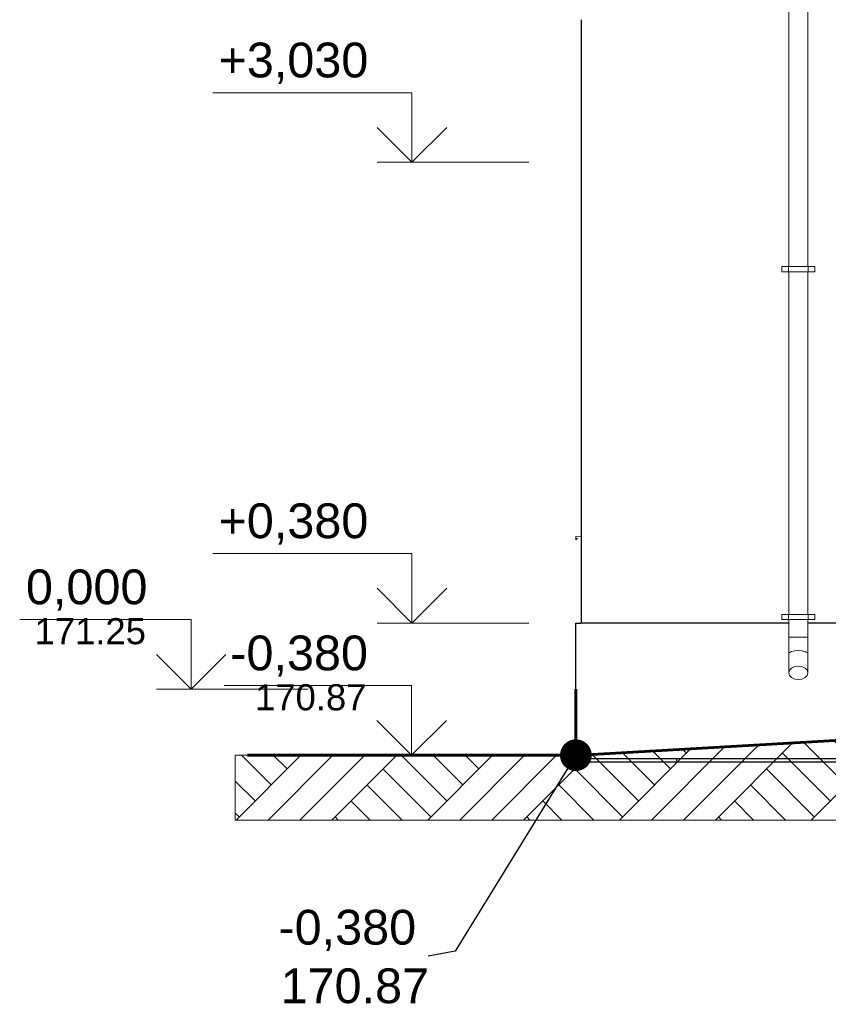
# Model space of a CAD drawing. Header units: millimetres. Extents: x -15683 to 202647, y -7448 to 20513.
# Tile 87 of 114: x 187442 to 192094, y -5310 to 352. Entities that reach past the tile are written whole.
import ezdxf
from ezdxf.enums import TextEntityAlignment as Align

# ---------------------------------------------------------------- set-up
doc = ezdxf.new("R2010")
doc.units = ezdxf.units.MM
doc.header["$MEASUREMENT"] = 0
doc.set_wipeout_variables(frame=1)
doc.linetypes.add('Wipeout_Contour', pattern=[1000, 0, -1000])
for name, color, linetype, lineweight in [('1 Молдинги_Ном._пера__41', 7, 'Continuous', 60), ('1_Цоколь_Ном._пера__21', 7, 'Continuous', 30), ('2D - Общий_Ном._пера__2', 8, 'Continuous', 15), ('2D - Общий_Ном._пера__74', 255, 'Continuous', 0), ('Конструктив - Стены Несущие_Ном._пера__21', 7, 'Continuous', 30), ('Новый_1 ВОДОСТОК_Ном._пера__141', 7, 'Continuous', 20), ('Новый_Окна Archicad_Ном._пера__1', 7, 'Continuous', 15), ('Размер - Отметка Уровня_Ном._пера__1', 7, 'Continuous', 15), ('Размер - Отметка Уровня_Ном._пера__120', 7, 'Continuous', 5)]:
    doc.layers.add(name, color=color, linetype=linetype, lineweight=lineweight)
doc.layers.add('1 Молдинги_Ном._пера__48', color=7, linetype='Continuous', lineweight=60, true_color=0xa80f02)
for name, color, linetype in [('1_Цоколь', 7, 'Continuous'), ('Конструктив - Стены Несущие', 7, 'Continuous'), ('Новый_1 ВОДОСТОК', 7, 'Continuous'), ('Новый_Окна Archicad', 7, 'Continuous'), ('Размер - Отметка Уровня', 7, 'Continuous')]:
    doc.layers.add(name, color=color, linetype=linetype)
doc.styles.add('СГЕНЕРИР_СТИЛЬ_1', font='arial.ttf')
doc.dimstyles.new('СГЕНЕРИР_СТИЛЬ__3', dxfattribs={"dimtxt": 0.18, "dimasz": 364.8, "dimexe": 0.18, "dimexo": 0.0625, "dimgap": 0, "dimtad": 0, "dimtih": 1, "dimtoh": 1, "dimdec": 4, "dimzin": 0, "dimdsep": 46, "dimcen": 0.09, "dimadec": 0, "dimazin": 0, "dimtfac": 1, "dimtdec": 4, "dimtmove": 0, "dimatfit": 3, "dimldrblk": 'ARROWHEAD_11', "dimfxl": 1, "dimtolj": 1, "dimtzin": 0, "dimarcsym": 0})

# ---------------------------------------------------------------- blocks, each defined once
blk = doc.blocks.new('Элемент Разреза_477_4', base_point=(227496, -3497.6))
at = {"layer": 'Конструктив - Стены Несущие_Ном._пера__21', "color": 7, "linetype": 'Continuous', "lineweight": 30}
for p, q in [((190671.7, 352.4), (190671.7, -3117.6)), ((192171.7, -3117.6), (192171.7, 352.4)), ((191221.7, -3897.6), (191221.7, -3916.3)), ((192171.7, -3916.3), (192171.7, -3897.6)), ((191221.7, -3916.3), (192171.7, -3916.3))]:
    blk.add_line(p, q, dxfattribs=at)
blk = doc.blocks.new('Элемент Разреза_618_4', base_point=(227496, -3497.6))
at = {"layer": '1_Цоколь_Ном._пера__21', "color": 7, "linetype": 'Continuous', "lineweight": 30}
for p, q in [((191866.7, -3117.6), (190670.7, -3117.6)), ((193991.7, -3117.6), (191976.7, -3117.6)), ((193241.7, -3897.6), (190670.7, -3897.6))]:
    blk.add_line(p, q, dxfattribs=at)
blk = doc.blocks.new('Элемент Разреза_633_4', base_point=(227496, -3497.6))
at = {"layer": 'Новый_Окна Archicad_Ном._пера__1', "color": 7, "linetype": 'Continuous', "lineweight": 15}
for p, q in [((190671.7, -2617.6), (190641.7, -2619.5)), ((190641.7, -2619.5), (190641.7, -2639.5)), ((190641.7, -2639.5), (190651.7, -2629.5))]:
    blk.add_line(p, q, dxfattribs=at)
blk = doc.blocks.new('Элемент Разреза_638_4', base_point=(227496, -3497.6))
at = {"layer": '1_Цоколь_Ном._пера__21', "color": 7, "linetype": 'Continuous', "lineweight": 30}
for p, q in [((190640.7, -3117.6), (190670.7, -3117.6)), ((190640.7, -3897.6), (190640.7, -3117.6)), ((190640.7, -3916.3), (190640.7, -3897.6)), ((190670.7, -3897.6), (190640.7, -3897.6)), ((190670.7, -3897.6), (190670.7, -3916.3)), ((190640.7, -3916.3), (190670.7, -3916.3))]:
    blk.add_line(p, q, dxfattribs=at)
blk = doc.blocks.new('Элемент Разреза_644_4', base_point=(227496, -3497.6))
at = {"layer": 'Новый_1 ВОДОСТОК_Ном._пера__141', "color": 7, "linetype": 'Continuous', "lineweight": 20}
for p, q in [((191866.7, 902), (191866.7, -1068)), ((191976.7, 902), (191976.7, -1068)), ((191826.7, -1068), (191864.7, -1068)), ((191826.7, -1098), (191826.7, -1068)), ((191864.7, -1068), (191869.1, -1068)), ((191864.7, -1098), (191864.7, -1068)), ((191869.1, -1068), (191881.4, -1068)), ((191881.4, -1068), (191899.9, -1068)), ((191899.9, -1068), (191921.7, -1068)), ((191921.7, -1068), (191943.6, -1068)), ((191943.6, -1068), (191962, -1068)), ((191962, -1068), (191974.4, -1068)), ((191974.4, -1068), (191978.7, -1068)), ((191978.7, -1068), (192016.7, -1068)), ((191978.7, -1098), (191978.7, -1068)), ((192016.7, -1098), (192016.7, -1068)), ((191826.7, -1098), (191864.7, -1098)), ((191864.7, -1098), (191869.1, -1098)), ((191866.7, -1098), (191866.7, -3068)), ((191869.1, -1098), (191881.4, -1098)), ((191881.4, -1098), (191899.9, -1098)), ((191899.9, -1098), (191921.7, -1098)), ((191921.7, -1098), (191943.6, -1098)), ((191943.6, -1098), (191962, -1098)), ((191962, -1098), (191974.4, -1098)), ((191974.4, -1098), (191978.7, -1098)), ((191976.7, -1098), (191976.7, -3068)), ((191978.7, -1098), (192016.7, -1098)), ((191826.7, -3068), (191864.7, -3068)), ((191826.7, -3098), (191826.7, -3068)), ((191826.7, -3098), (191864.7, -3098)), ((191864.7, -3068), (191869.1, -3068)), ((191864.7, -3098), (191864.7, -3068)), ((191864.7, -3098), (191869.1, -3098)), ((191866.7, -3098), (191866.7, -3198)), ((191869.1, -3068), (191881.4, -3068)), ((191869.1, -3098), (191881.4, -3098)), ((191881.4, -3068), (191899.9, -3068)), ((191881.4, -3098), (191899.9, -3098)), ((191899.9, -3068), (191921.7, -3068)), ((191899.9, -3098), (191921.7, -3098)), ((191921.7, -3068), (191943.6, -3068)), ((191921.7, -3098), (191943.6, -3098)), ((191943.6, -3068), (191962, -3068)), ((191943.6, -3098), (191962, -3098)), ((191962, -3068), (191974.4, -3068)), ((191962, -3098), (191974.4, -3098)), ((191974.4, -3068), (191978.7, -3068)), ((191974.4, -3098), (191978.7, -3098)), ((191976.7, -3098), (191976.7, -3198)), ((191978.7, -3068), (192016.7, -3068)), ((191978.7, -3098), (191978.7, -3068)), ((191978.7, -3098), (192016.7, -3098)), ((192016.7, -3098), (192016.7, -3068)), ((191870.9, -3198), (191866.7, -3198)), ((191866.7, -3198), (191866.7, -3298)), ((191882.8, -3198), (191870.9, -3198)), ((191900.7, -3198), (191882.8, -3198)), ((191921.7, -3198), (191900.7, -3198)), ((191942.8, -3198), (191921.7, -3198)), ((191960.6, -3198), (191942.8, -3198)), ((191972.6, -3198), (191960.6, -3198)), ((191976.7, -3198), (191972.6, -3198)), ((191976.7, -3198), (191976.7, -3298)), ((191882.8, -3281.9), (191870.9, -3289.3)), ((191900.7, -3277), (191882.8, -3281.9)), ((191921.7, -3275.2), (191900.7, -3277)), ((191942.8, -3277), (191921.7, -3275.2)), ((191960.6, -3281.9), (191942.8, -3277)), ((191972.6, -3289.3), (191960.6, -3281.9)), ((191866.7, -3298), (191866.7, -3404.1)), ((191976.7, -3298), (191976.7, -3404.1)), ((191870.9, -3389.2), (191866.7, -3404.1)), ((191882.8, -3376.6), (191870.9, -3389.2)), ((191900.7, -3368.1), (191882.8, -3376.6)), ((191921.7, -3365.2), (191900.7, -3368.1)), ((191942.8, -3368.1), (191921.7, -3365.2)), ((191960.6, -3376.6), (191942.8, -3368.1)), ((191972.6, -3389.2), (191960.6, -3376.6)), ((191976.7, -3404.1), (191972.6, -3389.2)), ((191866.7, -3404.1), (191870.9, -3419)), ((191870.9, -3419), (191882.8, -3431.6)), ((191882.8, -3431.6), (191900.7, -3440)), ((191900.7, -3440), (191921.7, -3443)), ((191921.7, -3443), (191942.8, -3440)), ((191942.8, -3440), (191960.6, -3431.6)), ((191960.6, -3431.6), (191972.6, -3419)), ((191972.6, -3419), (191976.7, -3404.1))]:
    blk.add_line(p, q, dxfattribs=at)
blk = doc.blocks.new('Элемент Разреза_701_4', base_point=(227496, -3497.6))
at = {"layer": '1_Цоколь_Ном._пера__21', "color": 7, "linetype": 'Continuous', "lineweight": 30}
blk.add_line((190670.7, -3916.3), (191221.7, -3916.3), dxfattribs=at)
blk = doc.blocks.new('ARROWHEAD_11')
at = {"color": 0, "linetype": 'Continuous', "lineweight": 0}
blk.add_line((0, 0), (-1, 0), dxfattribs=at)
at = {"color": 0, "linetype": 'Continuous', "lineweight": 0, "const_width": 0.25, "flags": 128}
blk.add_lwpolyline([(-0.125, 0, 1), (0.125, 0, 1)], format="xyb", close=True, dxfattribs=at)
blk = doc.blocks.new('Отметка высоты (ГОСТ)[50]_4', base_point=(189698.9, -3117.6))
at = {"layer": 'Размер - Отметка Уровня_Ном._пера__120', "color": 7, "linetype": 'Continuous', "lineweight": 5}
for p, q in [((189698.9, -2717.6), (188552.4, -2717.6)), ((189698.9, -3117.6), (189698.9, -2717.6)), ((189698.9, -3117.6), (189498.9, -2917.6)), ((189698.9, -3117.6), (189898.9, -2917.6)), ((190371.7, -3117.6), (189498.9, -3117.6))]:
    blk.add_line(p, q, dxfattribs=at)
at = {"layer": 'Размер - Отметка Уровня_Ном._пера__120', "color": 7, "lineweight": 5, "insert": (189498.9, -2687.9), "char_height": 200, "attachment_point": 9, "style": 'СГЕНЕРИР_СТИЛЬ_1'}
blk.add_mtext('\\A1;+0,380{\\H0.66x;\\S^  ;}', dxfattribs=at)
at = {"layer": 'Размер - Отметка Уровня_Ном._пера__120', "color": 7, "lineweight": 5, "style": 'СГЕНЕРИР_СТИЛЬ_1'}
blk.add_attdef('addText', text='', height=150, dxfattribs=at).set_placement((189438.9, -2953.4), align=Align.BOTTOM_RIGHT)
blk = doc.blocks.new('Отметка высоты (ГОСТ)[51]_4', base_point=(188428.1, -3497.6))
at = {"layer": 'Размер - Отметка Уровня_Ном._пера__120', "color": 7, "linetype": 'Continuous', "lineweight": 5}
for p, q in [((188428.1, -3097.6), (187441.7, -3097.6)), ((188428.1, -3497.6), (188428.1, -3097.6)), ((188428.1, -3497.6), (188228.1, -3297.6)), ((188428.1, -3497.6), (188628.1, -3297.6)), ((189100.9, -3497.6), (188228.1, -3497.6))]:
    blk.add_line(p, q, dxfattribs=at)
at = {"layer": 'Размер - Отметка Уровня_Ном._пера__120', "color": 7, "lineweight": 5, "insert": (188228.1, -3067.9), "char_height": 200, "attachment_point": 9, "style": 'СГЕНЕРИР_СТИЛЬ_1'}
blk.add_mtext('\\A1;0,000{\\H0.66x;\\S^  ;}', dxfattribs=at)
at = {"layer": 'Размер - Отметка Уровня_Ном._пера__120', "color": 7, "lineweight": 5, "style": 'СГЕНЕРИР_СТИЛЬ_1'}
blk.add_attdef('addText', text='', height=150, dxfattribs=at).set_placement((188168.1, -3284.4), align=Align.BOTTOM_RIGHT)
blk = doc.blocks.new('Отметка высоты (ГОСТ)[57]_4', base_point=(189698.9, -467.6))
at = {"layer": 'Размер - Отметка Уровня_Ном._пера__120', "color": 7, "linetype": 'Continuous', "lineweight": 5}
for p, q in [((189698.9, -67.6), (188552.4, -67.6)), ((189698.9, -467.6), (189698.9, -67.6)), ((189698.9, -467.6), (189498.9, -267.6)), ((189698.9, -467.6), (189898.9, -267.6)), ((190371.7, -467.6), (189498.9, -467.6))]:
    blk.add_line(p, q, dxfattribs=at)
at = {"layer": 'Размер - Отметка Уровня_Ном._пера__120', "color": 7, "lineweight": 5, "insert": (189498.9, -37.9), "char_height": 200, "attachment_point": 9, "style": 'СГЕНЕРИР_СТИЛЬ_1'}
blk.add_mtext('\\A1;+3,030{\\H0.66x;\\S^  ;}', dxfattribs=at)
at = {"layer": 'Размер - Отметка Уровня_Ном._пера__120', "color": 7, "lineweight": 5, "style": 'СГЕНЕРИР_СТИЛЬ_1'}
blk.add_attdef('addText', text='', height=150, dxfattribs=at).set_placement((189438.9, -303.4), align=Align.BOTTOM_RIGHT)
blk = doc.blocks.new('Отметка высоты (ГОСТ)[62]_4', base_point=(189696.8, -3877.6))
at = {"layer": 'Размер - Отметка Уровня_Ном._пера__120', "color": 7, "linetype": 'Continuous', "lineweight": 5}
for p, q in [((189696.8, -3477.6), (188619.1, -3477.6)), ((189696.8, -3877.6), (189696.8, -3477.6)), ((189696.8, -3877.6), (189496.8, -3677.6)), ((189696.8, -3877.6), (189896.8, -3677.6)), ((190369.7, -3877.6), (189496.8, -3877.6))]:
    blk.add_line(p, q, dxfattribs=at)
at = {"layer": 'Размер - Отметка Уровня_Ном._пера__120', "color": 7, "lineweight": 5, "insert": (189496.8, -3447.9), "char_height": 200, "attachment_point": 9, "style": 'СГЕНЕРИР_СТИЛЬ_1'}
blk.add_mtext('\\A1;-0,380{\\H0.66x;\\S^  ;}', dxfattribs=at)
at = {"layer": 'Размер - Отметка Уровня_Ном._пера__120', "color": 7, "lineweight": 5, "style": 'СГЕНЕРИР_СТИЛЬ_1'}
blk.add_attdef('addText', text='', height=150, dxfattribs=at).set_placement((189436.8, -3664.4), align=Align.BOTTOM_RIGHT)

msp = doc.modelspace()

# ---------------------------------------------------------------- hatches: boundary and pattern name
at = {"layer": '2D - Общий_Ном._пера__2', "linetype": 'Continuous', "lineweight": 15}
h = msp.add_hatch(dxfattribs=at)
h.set_pattern_fill('ГРУНТ_02_0004', color=8, style=0, pattern_type=2)
h.set_pattern_definition([(45, (227496.02, -3497.64), (-275.7716, 275.7716), []), (45, (227404.1, -3405.7), (-551.543, 551.543), []), (45, (227312.2, -3313.8), (-551.543, 551.543), []), (135, (227220.25, -3221.87), (91.9239, 91.9239), [390, -390])])
h.paths.add_polyline_path([(188682.3, -4250.5), (201612.3, -4250.5), (201632, -3747.1), (197542.4, -3507.6), (194101.7, -3577.6), (193961.7, -3580.5), (193961.7, -3687), (190641.7, -3877.6), (188682.3, -3877.6)])

# ---------------------------------------------------------------- linework, layer by layer
at = {"layer": '1 Молдинги_Ном._пера__41', "color": 7, "linetype": 'Continuous', "lineweight": 60}
msp.add_lwpolyline([(188751.9, -3877.6), (190669.7, -3877.6), (193961.7, -3687), (193961.7, -3580.5), (197571.7, -3497.6), (201641.7, -3747.6)], dxfattribs=at)
at = {"layer": '1 Молдинги_Ном._пера__48', "color": 14, "linetype": 'Continuous', "lineweight": 60, "true_color": 0xa80f02}
for p, q in [((190641.7, -3497.6), (190641.7, -3877.6)), ((190641.7, -3877.6), (188751.9, -3877.6))]:
    msp.add_line(p, q, dxfattribs=at)
at = {"layer": '2D - Общий_Ном._пера__74', "color": 255, "linetype": 'Continuous', "lineweight": 0, "flags": 128}
msp.add_lwpolyline([(188682.3, -4250.5), (201612.3, -4250.5), (201632, -3747.1), (197542.4, -3507.6), (194101.7, -3577.6), (193961.7, -3580.5), (193961.7, -3687), (190641.7, -3877.6), (188682.3, -3877.6)], close=True, dxfattribs=at)

# ---------------------------------------------------------------- block references
at = {"layer": '1_Цоколь', "lineweight": 0}
for name in ['Элемент Разреза_638_4', 'Элемент Разреза_618_4', 'Элемент Разреза_701_4']:
    msp.add_blockref(name, (227496, -3497.6), dxfattribs=at)
at = {"layer": 'Конструктив - Стены Несущие', "lineweight": 0}
msp.add_blockref('Элемент Разреза_477_4', (227496, -3497.6), dxfattribs=at)
at = {"layer": 'Новый_1 ВОДОСТОК', "lineweight": 0}
msp.add_blockref('Элемент Разреза_644_4', (227496, -3497.6), dxfattribs=at)
at = {"layer": 'Новый_Окна Archicad', "lineweight": 0}
msp.add_blockref('Элемент Разреза_633_4', (227496, -3497.6), dxfattribs=at)
at = {"layer": 'Размер - Отметка Уровня', "color": 104, "linetype": 'Continuous', "lineweight": 15, "true_color": 0x029e21}
for name, p in [('Отметка высоты (ГОСТ)[57]_4', (189698.9, -467.6)), ('Отметка высоты (ГОСТ)[50]_4', (189698.9, -3117.6))]:
    msp.add_blockref(name, p, dxfattribs=at)
for name, p, values in [('Отметка высоты (ГОСТ)[51]_4', (188428.1, -3497.6), {'addText': '171.25'}), ('Отметка высоты (ГОСТ)[62]_4', (189696.8, -3877.6), {'addText': '170.87'})]:
    msp.add_blockref(name, p, dxfattribs=at).add_auto_attribs(values)

# ---------------------------------------------------------------- texts
at = {"layer": 'Размер - Отметка Уровня_Ном._пера__1', "color": 7, "linetype": 'Continuous', "lineweight": 15, "insert": (189797.1, -5306.7), "char_height": 200, "attachment_point": 9, "style": 'СГЕНЕРИР_СТИЛЬ_1'}
msp.add_mtext('\\A1;170.87', dxfattribs=at)

# ---------------------------------------------------------------- wipeouts: each hides what was drawn before it
at = {"color": 7, "linetype": 'Wipeout_Contour', "lineweight": 15, "ltscale": 757558.360252}
msp.add_wipeout([(188861.6, -4719.6), (189791.9, -4719.6), (189791.9, -5033.9), (188861.6, -5033.9)], dxfattribs=at).dxf.layer = 'Размер - Отметка Уровня_Ном._пера__1'

# ---------------------------------------------------------------- next in the draw order: texts
at = {"layer": 'Размер - Отметка Уровня_Ном._пера__1', "color": 7, "linetype": 'Continuous', "lineweight": 15, "insert": (189326.7, -5004.1), "char_height": 200, "attachment_point": 8, "style": 'СГЕНЕРИР_СТИЛЬ_1'}
msp.add_mtext('\\A1;-0,380', dxfattribs=at)

# ---------------------------------------------------------------- next in the draw order: leaders
at = {"layer": 'Размер - Отметка Уровня_Ном._пера__1', "color": 7, "linetype": 'Continuous', "lineweight": 15, "annotation_type": 0, "has_hookline": 1, "hookline_direction": 1, "text_width": 770}
msp.add_leader([(190641.7, -3877.6), (189947.6, -5004.1), (189791.9, -5033.9)], dimstyle='СГЕНЕРИР_СТИЛЬ__3', dxfattribs=at)

doc.saveas('drawing.dxf')
